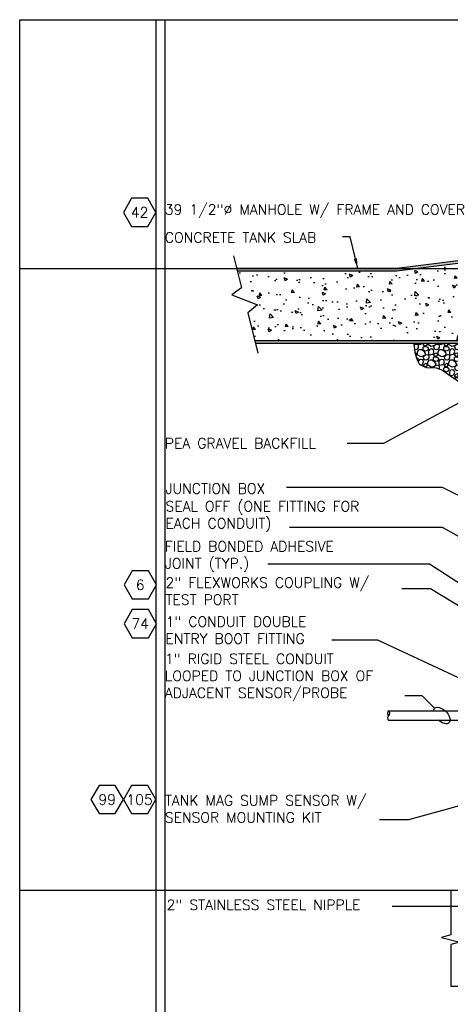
# Model space of a CAD drawing. Extents: x -750 to 90, y 3202 to 3394.
# Tile 53 of 72: x -174 to -127, y 3285 to 3394. Entities that reach past the tile are written whole.
import ezdxf
from ezdxf.enums import TextEntityAlignment as Align

# ---------------------------------------------------------------- set-up
doc = ezdxf.new("R2010")
doc.units = 0
doc.header["$MEASUREMENT"] = 0
doc.layers.get('0').update_dxf_attribs({"linetype": 'CONTINUOUS'})
doc.layers.get('DEFPOINTS').update_dxf_attribs({"linetype": 'CONTINUOUS'})
for name, color, linetype in [('CONCRETE-HATCH', 2, 'CONTINUOUS'), ('CONDUIT', 2, 'CONTINUOUS'), ('FREEZE-ALWAYS', 7, 'CONTINUOUS'), ('PEAGRAVEL-HATCH', 7, 'CONTINUOUS'), ('TANK-SLAB', 6, 'CONTINUOUS'), ('TANK-UST', 5, 'CONTINUOUS'), ('TEXT', 3, 'CONTINUOUS')]:
    doc.layers.add(name, color=color, linetype=linetype)
doc.layers.add('FREEZE-LINES', color=8, linetype='CONTINUOUS', plot=False)
doc.styles.add('GM2-3$0$SIMPLEX', font='simplex.shx')
doc.styles.add('SIMPLEX', font='simplex')
doc.dimstyles.new('DIM12', dxfattribs={"dimscale": 12, "dimtxt": 0.09375, "dimasz": 0.09375, "dimexe": 0.0625, "dimexo": 0.0625, "dimgap": 0.0625, "dimtad": 1, "dimdec": 4, "dimzin": 3, "dimdsep": 46, "dimlunit": 4, "dimtxsty": 'SIMPLEX', "dimcen": 0, "dimclrd": 3, "dimclre": 3, "dimclrt": 3, "dimadec": 0, "dimazin": 0, "dimtfac": 1, "dimtdec": 4, "dimtmove": 0, "dimatfit": 3, "dimfxl": 1, "dimfrac": 2, "dimtolj": 1, "dimtzin": 3, "dimarcsym": 0})

# ---------------------------------------------------------------- blocks, each defined once
blk = doc.blocks.new('HEX')
at = {"color": 3}
blk.add_lwpolyline([(-0.0577, 0.1), (-0.1155, 0), (-0.0577, -0.1), (0.0577, -0.1), (0.1155, 0), (0.0577, 0.1)], close=True, dxfattribs=at)
at = {"color": 3, "style": 'SIMPLEX'}
blk.add_attdef('D#', text='', height=0.08, dxfattribs=at).set_placement((0, 0), align=Align.MIDDLE)

msp = doc.modelspace()

# ---------------------------------------------------------------- hatches: boundary and pattern name
at = {"layer": 'CONCRETE-HATCH', "linetype": 'Continuous'}
h = msp.add_hatch(dxfattribs=at)
h.set_pattern_fill('AR-CONC', color=256, scale=0.5, style=0)
h.set_pattern_definition([(130, (-120.0898, 3358.4186), (-3.5863, -0.31376), [0.375, -4.125]), (185, (-120.0898, 3358.4186), (0.69376, 3.76096), [0.3, -3.3]), (79.549, (-120.3886, 3358.3924), (-2.89255, 3.4472), [0.3187, -3.5057]), (133.816, (-120.0898, 3359.4186), (-5.3362, -0.8276), [0.5625, -6.1875]), (83.364, (-120.5344, 3359.3496), (-4.6733, 4.8706), [0.47805, -5.2586]), (188.816, (-120.09, 3359.4186), (-4.6733, 4.8706), [0.45, -4.95]), (159, (-120.5898, 3359.1686), (-2.98454, -2.0131), [0.375, -4.125]), (214, (-120.5898, 3359.1686), (-1.21658, 3.62575), [0.3, -3.3]), (108.549, (-120.8385, 3359.0008), (-4.2011, 1.61265), [0.3187, -3.5057]), (142.5, (-120.0898, 3358.4186), (-0.0608, 1.66447), [0, -3.26, 0, -3.35, 0, -3.3125]), (172.5, (-120.0898, 3358.4186), (-1.31535, 1.97206), [0, -1.91, 0, -3.185, 0, -1.2625]), (212.5, (-118.9748, 3358.4186), (-2.66911, -0.112774), [0, -1.25, 0, -3.9, 0, -5.175]), (222.5, (-118.4748, 3358.4186), (-2.91593, 0.50052), [0, -1.625, 0, -2.59, 0, -3.675])])
h.paths.add_polyline_path([(-147.87165, 3362.39717), (-150.7189, 3363.47751), (-149.63551, 3364.25067), (-150.0992, 3366.10606), (-132.50975, 3366.10606), (-120.52726, 3367.60387), (-120.52726, 3366.38731), (-121.58976, 3365.13731), (-121.58976, 3362.41287), (-120.58976, 3362.41287), (-120.58976, 3362.38731), (-120.08976, 3362.38731), (-120.08976, 3358.41856), (-148.17798, 3358.41856), (-148.94678, 3361.49481)])
at = {"layer": 'PEAGRAVEL-HATCH', "linetype": 'Continuous'}
h = msp.add_hatch(dxfattribs=at)
h.set_pattern_fill('K13', color=256, scale=0.15, angle=45, style=0)
h.set_pattern_definition([(18.43495, (274.3614, 2131.8153), (1.145513, 1.145513), [0.1462664, -3.4761637]), (341.56505, (274.2688, 2131.2219), (1.145513, -1.145513), [0.167446, -3.4549842]), (71.56505, (274.71835, 2131.337), (1.145513, 1.145513), [0.2202847, -3.4021454]), (59.036244, (274.19425, 2131.53674), (1.14551299, 1.14551298), [0.324835, -6.3545962]), (198.43495, (273.901, 2132.5092), (1.145513, 1.145513), [0.1554204, -3.4670097]), (149.036244, (274.0244, 2132.43514), (1.14551298, -1.14551299), [0.1439368, -6.5354943]), (71.56505, (274.0075, 2132.2382), (1.145513, 1.145513), [0.053412, -3.569018]), (149.036244, (273.7875, 2132.15792), (1.14551298, -1.14551299), [0.1686214, -6.5108097]), (300.963757, (274.0953, 2132.011), (-1.14551299, 1.14551298), [0.1008757, -6.5785554]), (329.036244, (273.9415, 2132.1033), (1.14551298, -1.14551299), [0.1793832, -6.500048]), (120.963757, (273.62608, 2131.71045), (-1.14551299, 1.14551298), [0.1211056, -6.5583256]), (225, (273.6845, 2132.1033), (-2.291026, -2e-14), [0.1707825, -1.4492175]), (198.43495, (274.0211, 2131.64555), (1.145513, 1.145513), [0.1943598, -3.4280703]), (149.036244, (273.8367, 2131.5841), (1.14551298, -1.14551299), [0.2456213, -6.4338098]), (120.963757, (274.1669, 2132.2936), (-1.14551299, 1.14551298), [0.164738, -6.514693]), (149.036244, (274.49568, 2132.09634), (1.14551298, -1.14551299), [0.3834064, -6.2960247]), (198.43495, (273.6619, 2131.05475), (1.145513, 1.145513), [0.3286329, -3.2937972]), (120.963757, (273.7992, 2131.41587), (-1.14551299, 1.14551298), [0.207423, -6.472008]), (329.036244, (273.3979, 2131.77047), (1.14551298, -1.14551299), [0.3435275, -6.3359036]), (239.036244, (273.0875, 2131.72953), (1.14551299, 1.14551298), [0.2932156, -6.3862155]), (315, (273.6792, 2130.7156), (2e-14, -2.291026), [0.1258707, -1.4941293]), (288.43495, (273.60474, 2130.9391), (-1.145513, 1.145513), [0.2355205, -3.3869096]), (161.56505, (273.907, 2130.5804), (1.145513, -1.145513), [0.1462591, -3.476171]), (198.43495, (274.12916, 2130.65445), (1.145513, 1.145513), [0.2342041, -3.388226]), (341.56505, (273.9849, 2131.21174), (1.145513, -1.145513), [0.1501193, -3.4723108]), (18.43495, (273.8237, 2131.158), (1.145513, 1.145513), [0.1699328, -3.4524973]), (315, (274.1273, 2131.1643), (2e-14, -2.291026), [0.164305, -1.455695]), (45, (273.6047, 2130.9391), (2.291026, 2e-14), [0.3096043, -1.3103957]), (45, (273.662, 2131.0548), (2.291026, 2e-14), [0.1941188, -1.4258812]), (5e-13, (273.2103, 2131.7705), (1.145513, 1.145513), [0.18757, -2.103456]), (270, (273.7992, 2131.4159), (1.145513, 1.145513), [0.2238538, -2.0671721]), (270, (272.9366, 2131.4781), (1.145513, 1.145513), [0.1137452, -2.1772807]), (18.43495, (273.0875, 2131.7295), (1.145513, 1.145513), [0.1294822, -3.4929479]), (225, (273.7535, 2132.46), (-2.291026, -2e-14), [0.156462, -1.463538]), (90, (273.6429, 2132.2447), (1.145513, 1.145513), [0.10474, -2.186286]), (90, (274.0244, 2132.2889), (1.145513, 1.145513), [0.146285, -2.144741]), (180, (273.8737, 2132.1579), (1.145513, 1.145513), [0.0862435, -2.2047825]), (30.963757, (273.87372, 2132.15792), (1.14551298, 1.14551299), [0.1560122, -6.523419]), (90, (274.2435, 2130.845), (1.145513, 1.145513), [0.2031168, -2.0879092]), (59.036244, (274.12916, 2130.65445), (1.14551299, 1.14551298), [0.222181, -6.45725]), (225, (274.7183, 2131.337), (-2.291026, -2e-14), [0.150823, -1.469177]), (108.43495, (274.788, 2131.54596), (-1.145513, 1.145513), [0.19008, -3.4323501]), (135, (274.7279, 2131.7263), (-2e-14, 2.291026), [0.1258707, -1.4941293]), (341.56505, (274.50014, 2131.86154), (1.145513, -1.145513), [0.1462591, -3.476171]), (198.43495, (274.6117, 2131.2303), (1.145513, 1.145513), [0.1939975, -3.4284326]), (135, (274.2688, 2131.222), (-2e-14, 2.291026), [0.1054288, -1.5145712]), (270, (274.1943, 2131.5367), (1.145513, 1.145513), [0.2402591, -2.0507669]), (45, (274.0211, 2131.6455), (2.291026, 2e-14), [0.1783725, -1.4416275]), (5e-13, (273.6845, 2132.1033), (1.145513, 1.145513), [0.2569598, -2.0340662]), (270, (274.1472, 2131.9245), (1.145513, 1.145513), [0.152819, -2.138207]), (270, (273.5638, 2131.9825), (1.145513, 1.145513), [0.1682216, -2.1228043]), (270, (274.0822, 2132.5099), (1.145513, 1.145513), [0.0750026, -2.2160233])])
h.paths.add_polyline_path([(-130.28049, 3356.3369), (-130.54599, 3357.1481), (-130.6397, 3358.13731), (-119.84274, 3358.13731), (-120.41542, 3352.35606), (-120.22694, 3352.35606), (-119.47901, 3352.35606), (-119.58544, 3351.94943), (-120.17346, 3351.4747), (-120.57849, 3351.18244), (-121.14103, 3351.07003), (-122.15363, 3350.95762), (-123.63876, 3351.58711), (-124.2611, 3352.40407), (-125.1914, 3353.59129), (-125.79819, 3354.02809), (-126.81334, 3354.7145), (-127.49017, 3355.17316), (-128.17209, 3355.4321), (-129.26534, 3355.4945), (-130.02628, 3355.81751)])
at = {"layer": 'TANK-SLAB', "linetype": 'Continuous'}
for points in [[(-120.54221, 3367.602), (-120.52726, 3367.88731), (-132.52726, 3366.38731), (-150.16949, 3366.38731), (-150.0992, 3366.10606), (-132.50975, 3366.10606)], [(-119.84274, 3358.13731), (-119.81488, 3358.41856), (-148.17798, 3358.41856), (-148.10769, 3358.13731)]]:
    msp.add_hatch(color=256, dxfattribs=at).paths.add_polyline_path(points)

# ---------------------------------------------------------------- linework, layer by layer
at = {"layer": 'CONDUIT'}
for p, q in [((-133.4298, 3317.62982), (-122.03907, 3317.62982)), ((-133.4298, 3316.62982), (-122.03907, 3316.62982))]:
    msp.add_line(p, q, dxfattribs=at)
at = {"layer": 'CONDUIT', "extrusion": (0, 0, -1)}
msp.add_ellipse((-133.4298, 3317.37982), major_axis=(0, 0.25), ratio=0.479200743, dxfattribs=at)
at = {"layer": 'CONDUIT'}
msp.add_ellipse((-133.4298, 3316.87982), major_axis=(0, -0.25), ratio=0.479200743, start_param=3.141592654, end_param=6.283185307, dxfattribs=at)
at = {"layer": 'DEFPOINTS', "linetype": 'Continuous'}
msp.add_lwpolyline([(-119.47901, 3352.35606), (-120.41542, 3352.35606), (-119.84274, 3358.13731), (-130.6397, 3358.13731), (-130.54599, 3357.1481), (-130.28049, 3356.3369), (-130.02628, 3355.81751), (-129.26534, 3355.4945), (-128.17209, 3355.4321), (-127.49017, 3355.17316), (-126.81334, 3354.7145), (-125.79819, 3354.02809), (-125.1914, 3353.59129), (-124.2611, 3352.40407), (-123.63876, 3351.58711), (-122.15363, 3350.95762), (-121.14103, 3351.07003), (-120.57849, 3351.18244), (-120.17346, 3351.4747), (-119.58544, 3351.94943), (-119.47901, 3352.35606)], close=True, dxfattribs=at)
at = {"layer": 'FREEZE-ALWAYS', "color": 60, "linetype": 'Continuous'}
msp.add_lwpolyline([(-174.08631, 3393.81703), (89.91369, 3393.81703), (89.91369, 3201.81703), (-174.08631, 3201.81703)], close=True, dxfattribs=at)
at = {"layer": 'FREEZE-LINES', "color": 8, "linetype": 'Continuous'}
for p, q in [((-159.08631, 3393.81703), (-159.08631, 3253.50724)), ((-158.08631, 3393.81703), (-158.08631, 3253.50724)), ((-174.08631, 3366.38731), (-42.08631, 3366.38731)), ((-174.08631, 3297.88731), (-42.08631, 3297.88731))]:
    msp.add_line(p, q, dxfattribs=at)
at = {"layer": 'TANK-SLAB'}
for p, q in [((-119.81488, 3358.41856), (-148.17798, 3358.41856)), ((-119.84274, 3358.13731), (-148.10769, 3358.13731))]:
    msp.add_line(p, q, dxfattribs=at)
at = {"layer": 'TANK-SLAB', "linetype": 'Continuous'}
msp.add_lwpolyline([(-150.51801, 3367.78188), (-149.63551, 3364.25067), (-150.7189, 3363.47751), (-147.87165, 3362.39717), (-148.94678, 3361.49481), (-147.8371, 3357.05458)], dxfattribs=at)
at = {"layer": 'TANK-SLAB'}
for points in [[(-120.52726, 3367.88731), (-132.52726, 3366.38731), (-150.16949, 3366.38731)], [(-120.54221, 3367.602), (-132.50975, 3366.10606), (-150.0992, 3366.10606)]]:
    msp.add_lwpolyline(points, dxfattribs=at)
at = {"layer": 'TANK-UST', "color": 2, "linetype": 'Continuous'}
msp.add_lwpolyline([(-126.58631, 3297.88731), (-126.58631, 3292.94603), (-127.58631, 3292.67808), (-125.58631, 3292.14219), (-126.58631, 3291.87423), (-126.58631, 3287.30052), (-106.60487, 3287.30052), (-106.33693, 3286.30052), (-105.80102, 3288.30052), (-105.53308, 3287.30052), (-90.63955, 3287.30052), (-90.3716, 3286.30052), (-89.8357, 3288.30052), (-89.56775, 3287.30052), (-69.58631, 3287.30052), (-69.58631, 3291.85781), (-68.58631, 3292.12576), (-70.58631, 3292.66166), (-69.58631, 3292.9296), (-69.58631, 3297.88731)], dxfattribs=at)
at = {"layer": 'TEXT', "linetype": 'Continuous'}
msp.add_lwpolyline([(-131.63884, 3319.3244), (-129.75687, 3319.3244), (-128.36418, 3317.93171)], dxfattribs=at)
at = {"layer": 'TEXT', "extrusion": (0, 0, -1)}
msp.add_ellipse((-127.56229, 3317.12982), major_axis=(0.80189, -0.80189), ratio=0.549902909, start_param=2.651584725, end_param=7.778730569, dxfattribs=at)

# ---------------------------------------------------------------- block references
at = {"layer": 'TEXT'}
ref = msp.add_blockref('HEX', (-160.87262, 3372.58407), dxfattribs=dict(at, xscale=15.46987781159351, yscale=15.46987781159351, zscale=15.46987781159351))
ref.add_attrib('D#', '42', dxfattribs={"layer": '0', "height": 1.125, "style": 'SIMPLEX'}).set_placement((-160.87262, 3372.58407), align=Align.MIDDLE)
ref = msp.add_blockref('HEX', (-160.80184, 3331.53015), dxfattribs=dict(at, xscale=15.46987781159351, yscale=15.46987781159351, zscale=15.46987781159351))
ref.add_attrib('D#', '6', dxfattribs={"layer": '0', "height": 1.125, "style": 'SIMPLEX'}).set_placement((-160.80184, 3331.53015), align=Align.MIDDLE)
ref = msp.add_blockref('HEX', (-160.80184, 3327.24845), dxfattribs=dict(at, xscale=15.46987781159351, yscale=15.46987781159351, zscale=15.46987781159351))
ref.add_attrib('D#', '74', dxfattribs={"layer": '0', "height": 1.125, "style": 'SIMPLEX'}).set_placement((-160.80184, 3327.24845), align=Align.MIDDLE)
ref = msp.add_blockref('HEX', (-164.44524, 3307.86415), dxfattribs=dict(at, xscale=15.46987781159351, yscale=15.46987781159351, zscale=15.46987781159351))
ref.add_attrib('D#', '99', dxfattribs={"layer": '0', "height": 1.125, "style": 'SIMPLEX'}).set_placement((-164.44524, 3307.86415), align=Align.MIDDLE)
ref = msp.add_blockref('HEX', (-160.87262, 3307.86415), dxfattribs=dict(at, xscale=15.46987781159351, yscale=15.46987781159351, zscale=15.46987781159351))
ref.add_attrib('D#', '105', dxfattribs={"layer": '0', "height": 1.125, "style": 'SIMPLEX'}).set_placement((-160.87262, 3307.86415), align=Align.MIDDLE)

# ---------------------------------------------------------------- texts
at = {"layer": 'TEXT', "char_height": 1.125, "attachment_point": 1}
for s, insert, width, style in [('39 1/2"%%C MANHOLE W/ FRAME AND COVER', (-158.08631, 3373.46188), 38.6310496, 'SIMPLEX'), ('CONCRETE TANK SLAB', (-158.08631, 3370.37691), 20.3823714, 'SIMPLEX'), ('PEA GRAVEL BACKFILL', (-158.08631, 3347.69881), 22.3213794, 'SIMPLEX'), ('JUNCTION BOX', (-158.01553, 3342.70404), 30.6940476, 'SIMPLEX'), ('\\pt2.16;SEAL OFF (ONE FITTING FOR EACH CONDUIT)', (-158.01553, 3340.74876), 25.722339, 'SIMPLEX'), ('FIELD BONDED ADHESIVE JOINT (TYP.)', (-158.08631, 3336.33359), 21.4367467, 'SIMPLEX'), ('\\pt2.16;2" FLEXWORKS COUPLING W/ TEST PORT', (-158.01553, 3332.33731), 26.3386473, 'SIMPLEX'), ('\\pt2.16;1" CONDUIT DOUBLE ENTRY BOOT FITTING', (-158.01553, 3328.03545), 20.7147051, 'SIMPLEX'), ('\\pt2.16;1" RIGID STEEL CONDUIT LOOPED TO JUNCTION BOX OF ADJACENT SENSOR/PROBE', (-158.08631, 3323.94309), 26.0831912, 'SIMPLEX'), ('TANK MAG SUMP SENSOR W/ SENSOR MOUNTING KIT', (-158.08631, 3308.33255), 24.5263574, 'SIMPLEX'), ('\\pt2.16,16.875;2" STAINLESS STEEL NIPPLE', (-157.89247, 3296.83254), 24.341967, 'GM2-3$0$SIMPLEX')]:
    msp.add_mtext(s, dxfattribs=dict(at, insert=insert, width=width, style=style))

# ---------------------------------------------------------------- leaders
at = {"layer": 'TEXT'}
for points in [[(-136.83199, 3366.38731), (-137.68292, 3369.87048), (-138.51891, 3369.87048)], [(-109.42583, 3333.31176), (-127.49308, 3342.273), (-144.67166, 3342.273)], [(-110.06657, 3327.93589), (-127.48811, 3337.85222), (-144.33851, 3337.85222)], [(-97.63738, 3312.27272), (-128.8199, 3331.08167), (-131.98759, 3331.08167)], [(-115.60419, 3309.89792), (-131.23387, 3305.63995), (-134.41998, 3305.63995)], [(-95.58984, 3310.10605), (-114.36735, 3296.07508), (-133.04652, 3296.07508)]]:
    msp.add_leader(points, dimstyle='DIM12', dxfattribs=at)
at = {"layer": 'TEXT', "linetype": 'Continuous'}
for points in [[(-121.73058, 3353.68873), (-133.97941, 3347.11798), (-137.99851, 3347.11798)], [(-120.23516, 3328.13499), (-128.90852, 3333.81063), (-146.74373, 3333.81063)], [(-120.66218, 3318.9091), (-134.60485, 3325.43056), (-139.70348, 3325.43056)]]:
    msp.add_leader(points, dimstyle='DIM12', override={"dimgap": 0.0625, "dimtad": 0}, dxfattribs=at)

doc.saveas('drawing.dxf')
